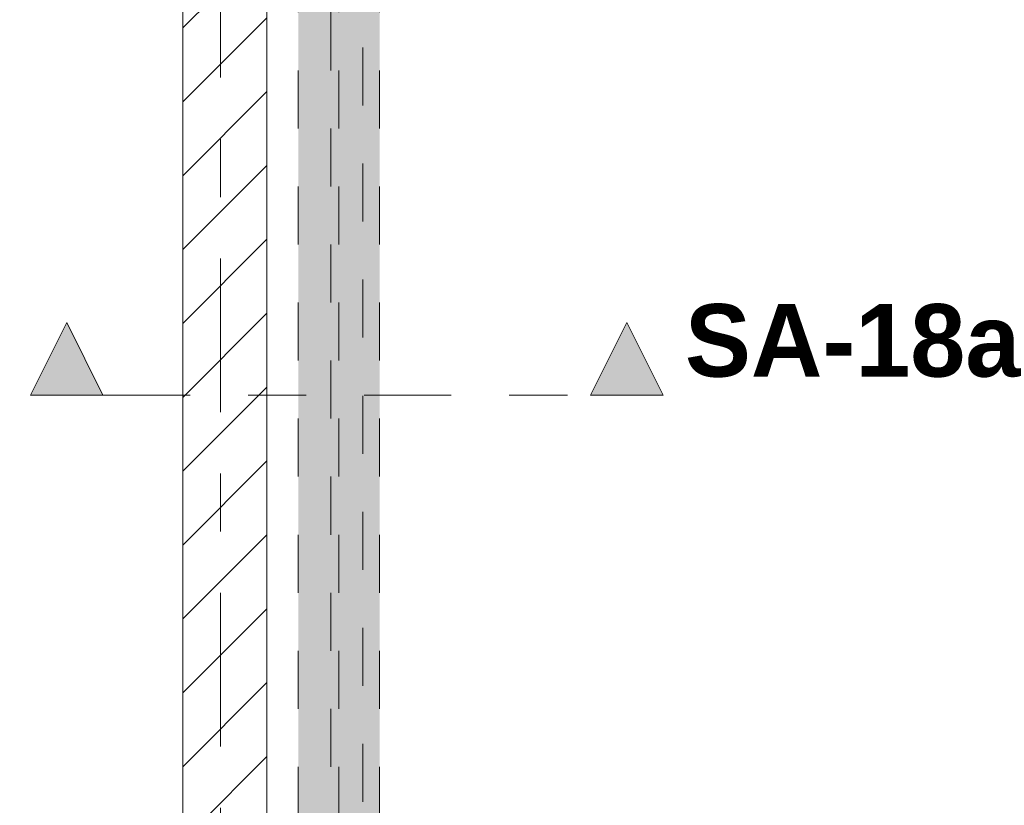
# Model space of a CAD drawing. Header units: metres. Extents: x -4 to 99, y -11 to 17.
# Tile 67 of 256: x 7.38 to 9.08, y 3.14 to 4.5. Entities that reach past the tile are written whole.
import ezdxf

# ---------------------------------------------------------------- set-up
doc = ezdxf.new("R2010")
doc.units = ezdxf.units.M
doc.header["$MEASUREMENT"] = 0
for name, pattern in [('Achse', [0.2, 0.1, -0.05, 0, -0.05]), ('Schnittlinie', [0.3, 0.15, -0.075, 0, -0.075]), ('Strichlinie doppelt', [0.546806, 0.264583, -0.105833, 0.070556, -0.105833]), ('Untersicht', [0.1, 0.075, -0.025]), ('Wipeout_Contour', [1, 0, -1])]:
    doc.linetypes.add(name, pattern=pattern)
for name, color, linetype in [('203 - Marker.Schnitt - Ausbaudetail SA', 7, 'Continuous'), ('451 - Universal.Achsen Raster', 7, 'Continuous'), ('605 - Struktur.Wand Innen', 7, 'Continuous'), ('612 - Struktur.Stahlbau', 7, 'Continuous'), ('650 - Abdeckung.Fußboden Aufbau', 7, 'Continuous'), ('Neubau_612 - Struktur.Stahlbau', 7, 'Continuous'), ('Neubau_653 - Abdeckung.TB Verkofferung', 7, 'Continuous')]:
    doc.layers.add(name, color=color, linetype=linetype)
doc.styles.add('ERSTELLTER_STIL_1', font='txt')

msp = doc.modelspace()

# ---------------------------------------------------------------- hatches: boundary and pattern name
at = {"layer": '203 - Marker.Schnitt - Ausbaudetail SA', "linetype": 'Continuous', "lineweight": 0, "true_color": 0x000000}
for points in [[(7.4025, 3.8505), (7.5275, 3.8505), (7.465, 3.9755)], [(8.4925, 3.8505), (8.43, 3.9755), (8.3675, 3.8505)]]:
    msp.add_hatch(color=18, dxfattribs=at).paths.add_polyline_path(points)
at = {"layer": '612 - Struktur.Stahlbau', "linetype": 'Continuous', "lineweight": 0, "true_color": 0x30307f}
msp.add_hatch(color=177, dxfattribs=at).paths.add_polyline_path([(7.864, 5.19), (8.004, 5.19), (8.004, 0.71), (7.864, 0.71)])

# ---------------------------------------------------------------- linework, layer by layer
at = {"layer": '203 - Marker.Schnitt - Ausbaudetail SA', "color": 7, "linetype": 'Continuous', "lineweight": 13, "flags": 128}
for points in [[(7.4025, 3.8505), (7.5275, 3.8505), (7.465, 3.9755)], [(8.4925, 3.8505), (8.3675, 3.8505), (8.43, 3.9755)]]:
    msp.add_lwpolyline(points, close=True, dxfattribs=at)
at = {"layer": '650 - Abdeckung.Fußboden Aufbau', "color": 7, "linetype": 'Continuous', "lineweight": 13, "flags": 128}
for points in [[(0.235, 8.51), (0.69, 8.51), (0.69, 8.09), (0.235, 8.09), (0.235, 6.01), (0.69, 6.01), (0.69, 5.19), (0.285, 5.19), (0.285, 0.71), (0.69, 0.71), (0.69, 0.255), (3.97, 0.255), (3.97, 0.71), (4.29, 0.71), (4.29, 0.255), (7.57, 0.255), (7.57, 0.71), (7.665, 0.71), (7.665, 5.19), (7.57, 5.19), (7.57, 6.01), (7.66, 6.01), (7.66, 6.5), (7.81, 6.5)], [(7.89, 5.795), (7.89, 5.19), (7.81, 5.19), (7.81, 0.71)]]:
    msp.add_lwpolyline(points, dxfattribs=at)
at = {"layer": 'Neubau_612 - Struktur.Stahlbau', "color": 1, "linetype": 'Untersicht', "lineweight": 13}
for p, q in [((7.864, 0.71), (7.864, 5.19)), ((8.004, 0.71), (8.004, 5.19))]:
    msp.add_line(p, q, dxfattribs=at)
at = {"layer": 'Neubau_612 - Struktur.Stahlbau', "color": 1, "linetype": 'Achse', "lineweight": 9}
msp.add_line((7.934, 0.71), (7.934, 5.19), dxfattribs=at)
at = {"layer": 'Neubau_653 - Abdeckung.TB Verkofferung', "color": 1, "linetype": 'Untersicht', "lineweight": 9}
for p, q in [((7.81, 0.71), (7.81, 5.0505)), ((7.92, 1.01), (7.92, 5.0505)), ((7.975, 0.7495), (7.975, 5.0505))]:
    msp.add_line(p, q, dxfattribs=at)

# ---------------------------------------------------------------- texts
at = {"layer": '203 - Marker.Schnitt - Ausbaudetail SA', "color": 7, "lineweight": 13, "insert": (8.53, 3.8805), "char_height": 0.125, "attachment_point": 7, "style": 'ERSTELLTER_STIL_1'}
msp.add_mtext('\\A1;{\\pql;\\pt0;\\fArial|b1|i0|c0|p38;SA-18a}', dxfattribs=at)

# ---------------------------------------------------------------- next in the draw order: wipeouts: each hides what was drawn before it
at = {"color": 254, "linetype": 'Wipeout_Contour', "lineweight": 0, "ltscale": 33.968011}
msp.add_wipeout([(7.81, 5.1), (7.665, 5.1), (7.665, 0.7), (7.81, 0.7)], dxfattribs=at).dxf.layer = '605 - Struktur.Wand Innen'

# ---------------------------------------------------------------- next in the draw order: hatches: boundary and pattern name
at = {"layer": '605 - Struktur.Wand Innen', "linetype": 'Continuous', "lineweight": 0, "true_color": 0x000000}
h = msp.add_hatch(dxfattribs=at)
h.set_pattern_fill('MW_Ziegel_0001', color=18, style=0, pattern_type=2)
h.set_pattern_definition([(45, (0, 0), (-0.0636396, 0.0636396), [])])
h.paths.add_polyline_path([(7.81, 5.1), (7.665, 5.1), (7.665, 0.7), (7.81, 0.7)])

# ---------------------------------------------------------------- next in the draw order: linework, layer by layer
at = {"layer": '203 - Marker.Schnitt - Ausbaudetail SA', "color": 7, "linetype": 'Schnittlinie', "lineweight": 13}
msp.add_line((7.5275, 3.8505), (8.3675, 3.8505), dxfattribs=at)
at = {"layer": '451 - Universal.Achsen Raster', "color": 160, "linetype": 'Strichlinie doppelt', "lineweight": 9, "true_color": 0x3232ff}
msp.add_line((7.73, -10.585), (7.73, 16.355), dxfattribs=at)
at = {"layer": '605 - Struktur.Wand Innen', "color": 7, "linetype": 'Continuous', "lineweight": 18, "flags": 128}
for points in [[(7.665, 5.1), (7.665, 0.7)], [(7.81, 0.7), (7.81, 5.1)]]:
    msp.add_lwpolyline(points, dxfattribs=at)
at = {"layer": 'Neubau_653 - Abdeckung.TB Verkofferung', "color": 1, "linetype": 'Untersicht', "lineweight": 9}
msp.add_line((7.81, 1.01), (7.81, 5.0505), dxfattribs=at)

doc.saveas('drawing.dxf')
